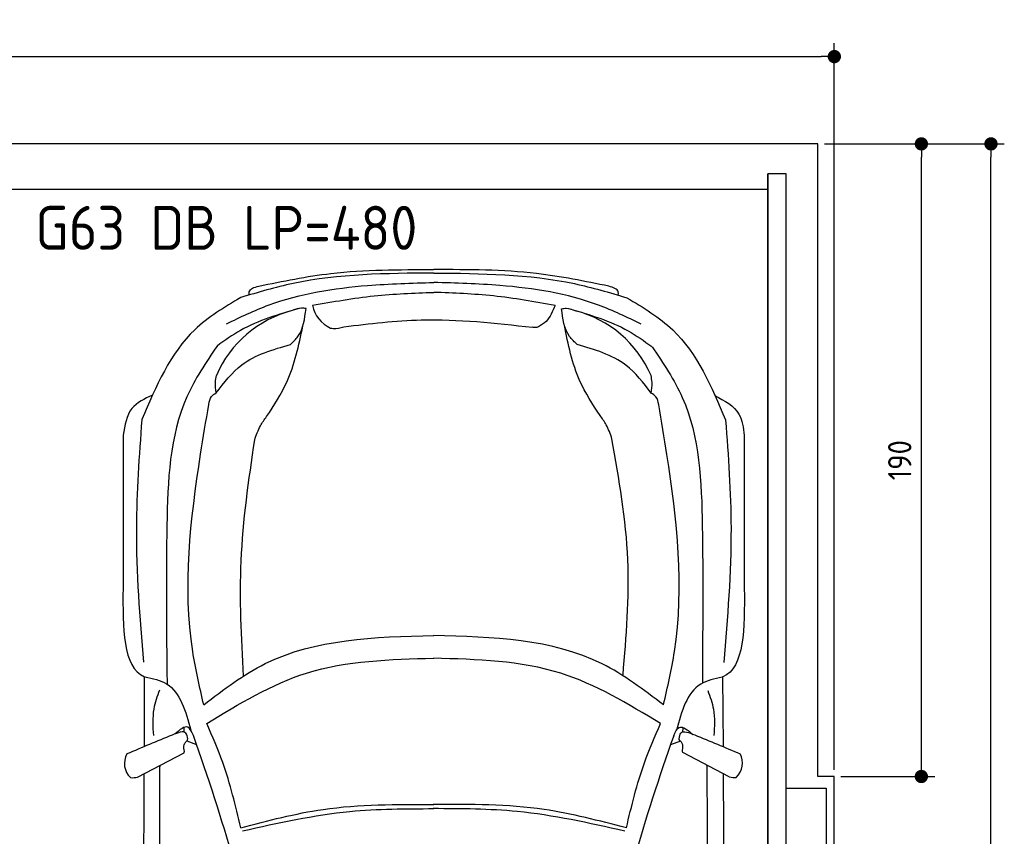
# Model space of a CAD drawing. Header units: millimetres. Extents: x -20 to 5711, y -1152 to 5573.
# Tile 3 of 3: x 2753 to 5711, y 3120 to 5573. Entities that reach past the tile are written whole.
import ezdxf

# ---------------------------------------------------------------- set-up
doc = ezdxf.new("R2010")
doc.units = ezdxf.units.MM
for name, color, linetype in [('4', 3, 'Continuous'), ('5', 3, 'Continuous'), ('Car', 10, 'Continuous')]:
    doc.layers.add(name, color=color, linetype=linetype)
doc.styles.get("Standard").update_dxf_attribs({"font": 'ISOCP.SHX'})
doc.dimstyles.new('GEN-ISO', dxfattribs={"dimscale": 20, "dimtxt": 3.5, "dimasz": 2, "dimexe": 2, "dimexo": 1, "dimgap": 1.5, "dimtad": 1, "dimdec": 1, "dimdsep": 46, "dimtxsty": 'Standard', "dimblk": 'PUNKT', "dimcen": 2, "dimclrd": 256, "dimclre": 256, "dimclrt": 2, "dimadec": 0, "dimazin": 0, "dimtp": 0.1, "dimtm": 0.1, "dimtfac": 0.71, "dimtdec": 1, "dimtmove": 2, "dimatfit": 3, "dimldrblk": 'PUNKT', "dimfxl": 0, "dimtolj": 1, "dimarcsym": 0})

# ---------------------------------------------------------------- blocks, each defined once
blk = doc.blocks.new('PUNKT')
at = {"layer": '4', "color": 0, "linetype": 'ByBlock'}
blk.add_line((-0.5, 0), (-1, 0), dxfattribs=at)
at = {"layer": '4', "color": 0, "linetype": 'ByBlock', "const_width": 0.5}
blk.add_lwpolyline([(-0.25, 0, 1), (0.25, 0, 1)], format="xyb", close=True, dxfattribs=at)
blk = doc.blocks.new('*D6')
at = {"layer": '5', "lineweight": -2}
for p, q in [((0, 3320), (0, 5502.1)), ((5200, 3320), (5200, 5502.1)), ((40, 5462.1), (5160, 5462.1))]:
    blk.add_line(p, q, dxfattribs=at)
at = {"layer": 'DEFPOINTS', "color": 0}
for p in [(5200, 5462.1), (0, 3300), (5200, 3300)]:
    blk.add_point(p, dxfattribs=at)
at = {"layer": '5', "lineweight": -2, "xscale": 40, "yscale": 40, "zscale": 40, "rotation": 180}
blk.add_blockref('PUNKT', (0, 5462.1), dxfattribs=at)
at = {"layer": '5', "lineweight": -2, "xscale": 40, "yscale": 40, "zscale": 40}
blk.add_blockref('PUNKT', (5200, 5462.1), dxfattribs=at)
at = {"layer": '5', "color": 2, "insert": (2600, 5527.1), "char_height": 70, "attachment_point": 5}
blk.add_mtext('520', dxfattribs=at)
blk = doc.blocks.new('*D3')
at = {"layer": '5', "lineweight": -2}
for p, q in [((5220, 5200), (5710.6, 5200)), ((5670.6, 40), (5670.6, 5160)), ((5170, 0), (5710.6, 0))]:
    blk.add_line(p, q, dxfattribs=at)
at = {"layer": 'DEFPOINTS', "color": 0}
for p in [(5200, 5200), (5670.6, 5200), (5150, 0)]:
    blk.add_point(p, dxfattribs=at)
at = {"layer": '5', "lineweight": -2, "xscale": 40, "yscale": 40, "zscale": 40}
for p, rotation in [((5670.6, 5200), 90), ((5670.6, 0), 270)]:
    blk.add_blockref('PUNKT', p, dxfattribs=dict(at, rotation=rotation))
at = {"layer": '5', "color": 2, "insert": (5605.6, 2600), "char_height": 70, "attachment_point": 5, "rotation": 90}
blk.add_mtext('\\A1;520', dxfattribs=at)
blk = doc.blocks.new('*D4')
at = {"layer": '5', "lineweight": -2}
for p, q in [((5170, 5200), (5501.5, 5200)), ((5461.5, 3340), (5461.5, 5160)), ((5220, 3300), (5501.5, 3300))]:
    blk.add_line(p, q, dxfattribs=at)
at = {"layer": 'DEFPOINTS', "color": 0}
for p in [(5150, 5200), (5461.5, 5200), (5200, 3300)]:
    blk.add_point(p, dxfattribs=at)
at = {"layer": '5', "lineweight": -2, "xscale": 40, "yscale": 40, "zscale": 40}
for p, rotation in [((5461.5, 5200), 90), ((5461.5, 3300), 270)]:
    blk.add_blockref('PUNKT', p, dxfattribs=dict(at, rotation=rotation))
at = {"layer": '5', "color": 2, "insert": (5396.5, 4250), "char_height": 70, "attachment_point": 5, "rotation": 90}
blk.add_mtext('190', dxfattribs=at)

msp = doc.modelspace()

# ---------------------------------------------------------------- linework, layer by layer
msp.add_line((5000, 5063.5), (200, 5063.5))
msp.add_lwpolyline([(5200, 3300), (5150, 3300), (5150, 5200), (50, 5200), (50, 3300), (0, 3300), (0, 1400), (50, 1400), (50, 0), (5150, 0), (5150, 1400), (5200, 1400)], close=True)
for points in [[(200, 30), (5000, 30), (5000, 5110)], [(5055, 5110), (5000, 5110), (5000, 30), (5027.5, 30)], [(5055, 250), (5055, 5110)], [(5055, 3265), (5175, 3265), (5175, 1465), (5055, 1465)]]:
    msp.add_lwpolyline(points)
at = {"layer": 'Car'}
for p, q in [((3194.96, 3618.82), (3195.93, 3576.75)), ((4803.66, 3616.33), (4804.05, 3580.33)), ((3127.61, 3392.22), (3127.77, 3599.66)), ((4866.84, 3390.7), (4864.87, 3598.92)), ((3247.4, 3432.74), (3246.98, 3447.52)), ((4745.01, 3432.11), (4745.71, 3447.13)), ((3254.63, 3407.23), (3283.54, 3396.19)), ((4737.85, 3406.6), (4707.89, 3395.19)), ((4884.57, 3298.75), (4744.59, 3371.91)), ((3106.89, 3298.28), (3246.86, 3371.43))]:
    msp.add_line(p, q, dxfattribs=at)
for centre, radius, start, end in [((3725.59, 4733.66), 94.99, 191.22317, 245.90253), ((3655.6, 4370.54), 339.38, 104.39541, 156.68545), ((4337.7, 4370.25), 339.38, 23.26593, 75.55597), ((-2563.21, 1344.26), 6197.21, 15.945352, 19.596216), ((10553.94, 1338.7), 6197.21, 160.355167, 164.006031), ((3125.84, 3339.49), 58.46, 150.8177, 226.89798), ((4865.62, 3339.97), 58.46, 313.10202, 29.1823), ((3092.44, 3352.05), 55.62, 263.23473, 285.08957), ((4899.01, 3352.52), 55.62, 254.91043, 276.76527)]:
    msp.add_arc(centre, radius, start, end, dxfattribs=at)
for points in [[(3470.83, 4772.95), (3687.84, 4810.81), (3996.41, 4822.29)], [(4522.8, 4772.5), (4305.83, 4810.55), (3997.27, 4822.29)], [(3996.62, 4812.14), (3574.3, 4780.64), (3416.71, 4738.63)], [(3997.05, 4812.14), (4419.34, 4780.28), (4576.89, 4738.14)], [(3373.99, 4659.56), (3501.96, 4716.19), (3797.97, 4774.78), (3996.72, 4783.84)], [(3442.63, 4746.24), (3442.63, 4755.67), (3470.83, 4772.95)], [(4619.55, 4659.03), (4491.62, 4715.77), (4195.66, 4774.61), (3996.93, 4783.84)], [(4550.98, 4745.77), (4550.99, 4755.2), (4522.8, 4772.5)], [(3416.71, 4738.63), (3278.94, 4641.86), (3119.77, 4371.73)], [(3632.42, 4715.18), (3817.79, 4743.49), (3996.72, 4754.01)], [(4361.17, 4714.87), (4175.82, 4743.34), (3996.9, 4754.01)], [(4576.89, 4738.14), (4714.58, 4641.25), (4873.53, 4370.99)], [(3590.89, 4705.55), (3416.41, 4639.6), (3345.76, 4592.87)], [(3566.14, 4597.49), (3588.87, 4622.01), (3613.03, 4705.32)], [(3613.03, 4705.32), (3598.96, 4706.5), (3571.22, 4699.26)], [(4361.17, 4714.87), (4334.01, 4666.81), (4311.74, 4650.72)], [(4380.55, 4704.99), (4394.62, 4706.16), (4422.35, 4698.9)], [(4427.35, 4597.13), (4404.64, 4621.66), (4380.55, 4704.99)], [(4406.39, 4704.33), (4580.87, 4638.39), (4651.52, 4591.66)], [(3726.66, 4650.79), (3959.14, 4671.47), (4292.89, 4649.23)], [(3494.64, 4380.93), (3555.21, 4484.52), (3603.28, 4652.34)], [(3686.81, 4646.95), (3694.88, 4645.75), (3726.66, 4650.79)], [(4311.74, 4650.72), (4305.86, 4648.73), (4292.89, 4649.23)], [(4496.27, 4384.14), (4435.7, 4487.73), (4389.2, 4655.63)], [(3345.76, 4592.87), (3255.24, 4440.72), (3195.19, 4054.01), (3194.96, 3618.82)], [(3343.35, 4452.09), (3419.82, 4536.17), (3566.14, 4597.49)], [(4650.02, 4451.53), (4573.62, 4535.68), (4427.35, 4597.13)], [(4652.86, 4590.39), (4743.39, 4438.24), (4803.43, 4051.53), (4803.66, 3616.33)], [(3343.35, 4452.09), (3340.94, 4484.38), (3343.93, 4504.86)], [(4650.02, 4451.53), (4652.45, 4483.83), (4649.48, 4504.3)], [(3151.8, 4445.38), (3089.91, 4405.23), (3063.82, 4325.32)], [(3320.87, 4417.36), (3329.1, 4441.05), (3343.35, 4452.09)], [(4672.46, 4416.78), (4664.25, 4440.48), (4650.02, 4451.53)], [(4840.76, 4444.53), (4913.55, 4387.97), (4929.43, 4324.53)], [(3305.74, 3515.74), (3272.77, 3675.64), (3296.4, 4268.13), (3320.87, 4417.36)], [(4686.83, 3515.16), (4719.93, 3675.03), (4696.81, 4267.54), (4672.46, 4416.78)], [(3458.87, 4310.97), (3476.19, 4353.36), (3494.64, 4380.93)], [(4532.04, 4314.18), (4514.72, 4356.57), (4496.27, 4384.14)], [(3119.77, 4371.73), (3103.39, 4046.39), (3124.56, 3643.18)], [(4873.53, 4370.99), (4889.63, 4045.63), (4868.12, 3642.44)], [(3063.82, 4325.32), (3063.24, 3865.52)], [(4929.43, 4324.53), (4929.62, 3864.72)], [(3425.52, 3601.79), (3418.17, 3947.74), (3458.87, 4310.97)], [(4565.39, 3605), (4579.79, 3950.95), (4532.04, 4314.18)], [(3305.74, 3515.74), (3490.41, 3638.92), (3996.89, 3723.92)], [(4686.83, 3515.16), (4502.26, 3638.49), (3995.86, 3723.92)], [(3314.7, 3459.32), (3614.41, 3610.44), (3996.9, 3655.32)], [(4677.82, 3458.74), (4378.24, 3610.11), (3995.79, 3655.32)], [(3127.77, 3599.66), (3128.46, 3599.48), (3129.64, 3599.38)], [(3129.64, 3599.38), (3193.91, 3578.02), (3267.01, 3439.52)], [(4863, 3598.64), (4798.71, 3577.34), (4725.5, 3438.9)], [(4864.87, 3598.92), (4864.18, 3598.74), (4863, 3598.64)], [(3172.85, 3559.27), (3155.74, 3502.73), (3154.37, 3423.42)], [(4819.76, 3558.57), (4836.81, 3502.02), (4838.12, 3422.71)], [(3275.05, 3422.74), (3258.36, 3448.07), (3219.3, 3427.48)], [(3416.98, 3145.9), (3362.87, 3341.78), (3314.7, 3459.32)], [(4575.27, 3145.41), (4629.55, 3341.24), (4677.82, 3458.74)], [(4717.44, 3422.13), (4734.15, 3447.45), (4774.7, 3426.54)], [(3210.85, 3424.42), (3074.8, 3368)], [(3246.07, 3383.6), (3248.15, 3398.29), (3253.61, 3406.13)], [(3253.61, 3406.13), (3257.09, 3410.24), (3257.5, 3413.11)], [(4737.85, 3406.6), (4734.36, 3410.72), (4733.95, 3413.58)], [(4745.39, 3384.07), (4743.3, 3398.76), (4737.85, 3406.6)], [(4780.6, 3424.9), (4916.65, 3368.47)], [(3275, 762.89), (3216.62, 1412.03), (3174.03, 3327.67)], [(4715.23, 762.28), (4774.16, 1411.37), (4818.38, 3326.98)], [(3416.98, 3145.9), (3664.06, 3201.17), (3996.97, 3215.69)], [(3422.04, 3136.73), (3744.78, 3195.01), (3996.97, 3203.49)], [(4570.21, 3136.24), (4247.52, 3194.8), (3995.33, 3203.49)], [(4575.27, 3145.41), (4328.25, 3200.89), (3995.35, 3215.69)]]:
    msp.add_spline(points, degree=3, dxfattribs=at)
for points in [[(3063.24, 3865.52), (3062.51, 3746.65), (3061.77, 3627.78), (3127.77, 3599.66)], [(4929.62, 3864.72), (4930.26, 3745.86), (4930.89, 3626.99), (4864.87, 3598.92)], [(3174.03, 3327.67), (3174.48, 3329.87), (3174.94, 3332.08), (3175.36, 3334.06)], [(4818.38, 3326.98), (4817.93, 3329.18), (4817.47, 3331.38), (4817.01, 3333.58)]]:
    msp.add_open_spline(points, degree=3, dxfattribs=at)
for points, end_tangent in [([(3257.5, 3413.11), (3252.2, 3429.97), (3210.85, 3424.42)], (-0.9451485, -0.3266411)), ([(4733.95, 3413.58), (4739.25, 3430.44), (4780.6, 3424.9)], (0.9451485, -0.3266411)), ([(3246.86, 3371.43), (3247.75, 3375.76), (3246.07, 3383.6)], (0.1096446, 0.9939709)), ([(4744.59, 3371.91), (4743.7, 3376.24), (4745.39, 3384.07)], (-0.1096446, 0.9939709))]:
    msp.add_spline(points, degree=3, dxfattribs=dict(at, end_tangent=end_tangent))
for points, knots in [([(3126.18, 3308.36), (3124.38, 2963.64), (3122.04, 2396.04), (3124.35, 1828.46), (3125.57, 1612.67)], [30.2317921, 30.2317921, 30.2317921, 30.2317921, 135.7738464, 200.5104278, 200.5104278, 200.5104278, 200.5104278]), ([(4866.21, 3308.35), (4867.74, 2958.66), (4869.56, 2393.18), (4866.79, 1827.72), (4865.39, 1611.93)], [30.8675023, 30.8675023, 30.8675023, 30.8675023, 135.7738464, 200.5104278, 200.5104278, 200.5104278, 200.5104278])]:
    msp.add_open_spline(points, degree=3, knots=knots, dxfattribs=at)

# ---------------------------------------------------------------- texts
msp.add_text('G63 DB LP=480', height=132).set_placement((2799.77, 4881.86))

# ---------------------------------------------------------------- dimensions: what is measured, and where the dimension line sits
at = {"layer": '5'}
dim = msp.add_linear_dim(base=(5200, 5462.06), p1=(0, 3300), p2=(5200, 3300), dimstyle='GEN-ISO', override={"dimlfac": 0.1, "dimtolj": 0}, dxfattribs=at)
dim.commit()
dim.dimension.update_dxf_attribs({"geometry": '*D6', "text_midpoint": (2600, 5527.06)})
for base, p1, p2, angle, override, picture, middle in [((5670.6, 5200), (5150, 0), (5200, 5200), 270, {"dimlfac": 0.1}, '*D3', (5605.6, 2600)), ((5461.5, 5200), (5200, 3300), (5150, 5200), 90, {"dimscale": 20, "dimlfac": 0.1, "dimtolj": 0}, '*D4', (5396.5, 4250))]:
    dim = msp.add_linear_dim(base=base, p1=p1, p2=p2, angle=angle, dimstyle='GEN-ISO', override=override, dxfattribs=at)
    dim.commit()
    dim.dimension.update_dxf_attribs({"geometry": picture, "text_midpoint": middle})

doc.saveas('drawing.dxf')
